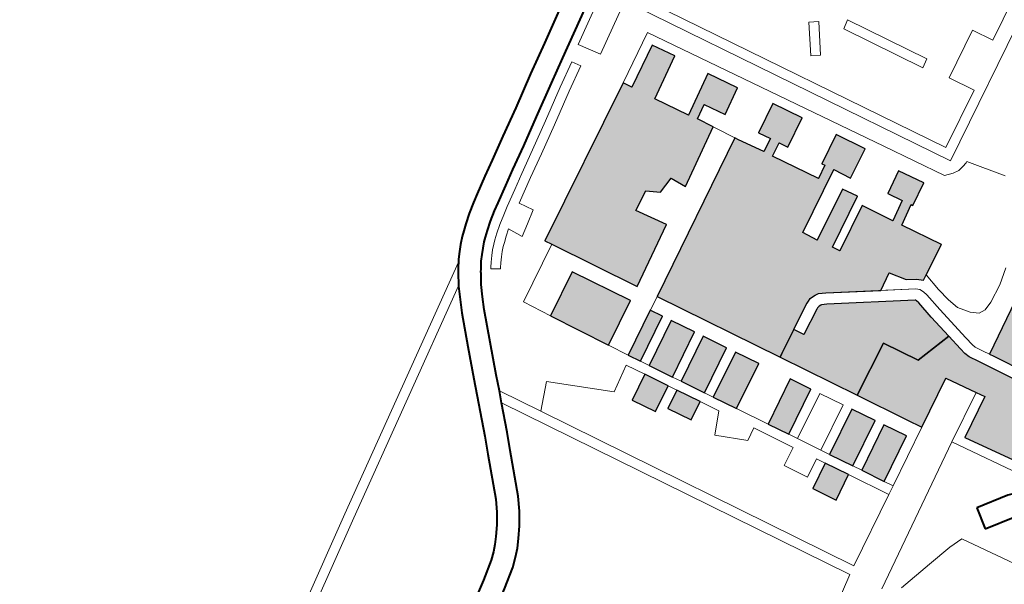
# Model space of a CAD drawing. Header units: metres. Extents: x 149090 to 149776, y 485756 to 486362.
# Tile 12 of 82: x 149554 to 149569, y 486296 to 486305. Entities that reach past the tile are written whole.
import ezdxf

# ---------------------------------------------------------------- set-up
doc = ezdxf.new("R2010")
doc.units = ezdxf.units.M
doc.header["$MEASUREMENT"] = 0
for name, color, linetype, lineweight in [('WVB-alg-onderhoek', 7, 'Continuous', 30), ('WVB-pen-brm-dik 018', 6, 'Continuous', 13), ('WVB-pen-dik 035', 1, 'Continuous', 40), ('WVB-raster-20%', 254, 'Continuous', 30), ('WVB-raster-60%', 253, 'Continuous', 30), ('WVB-tekst-dik 035', 1, 'Continuous', 40)]:
    doc.layers.add(name, color=color, linetype=linetype, lineweight=lineweight)
doc.styles.add('1 200   cursief   0.18', font='ITALICS.shx', dxfattribs={"height": 0.36})

# ---------------------------------------------------------------- blocks, each defined once
blk = doc.blocks.new('INZET')
at = {"layer": 'WVB-raster-20%', "ltscale": 0.5}
for points in [[(-0.12845, -0.042484), (-0.129848, -0.039911), (-0.12996, -0.039704), (-0.125188, -0.037115), (-0.125042, -0.037377), (-0.123787, -0.036686), (-0.123413, -0.037354), (-0.124679, -0.038083), (-0.124116, -0.039089), (-0.122895, -0.038386), (-0.122401, -0.039268), (-0.123184, -0.039719), (-0.123532, -0.039098), (-0.123957, -0.039343), (-0.123705, -0.039818), (-0.125462, -0.040832), (-0.125674, -0.04037), (-0.126189, -0.040532), (-0.126534, -0.040234), (-0.127132, -0.040558), (-0.126612, -0.041443)], [(-0.130209, -0.043454), (-0.131144, -0.041686), (-0.129828, -0.040966), (-0.128868, -0.04272)], [(-0.129691, -0.044425), (-0.129891, -0.044057), (-0.128541, -0.043318), (-0.12834, -0.043685)], [(-0.129165, -0.045391), (-0.129547, -0.044688), (-0.128196, -0.043948), (-0.127812, -0.04465)], [(-0.130203, -0.045959), (-0.130587, -0.045257), (-0.129811, -0.044832), (-0.129428, -0.045535)], [(-0.128639, -0.046357), (-0.129021, -0.045654), (-0.127668, -0.044913), (-0.127284, -0.045615)], [(-0.129456, -0.046804), (-0.12984, -0.046102), (-0.129285, -0.045798), (-0.128902, -0.046501)], [(-0.128113, -0.047323), (-0.128495, -0.04662), (-0.12714, -0.045878), (-0.126756, -0.04658)], [(-0.127257, -0.048895), (-0.127596, -0.048271), (-0.126237, -0.047527), (-0.125896, -0.04815)], [(-0.126204, -0.050827), (-0.126587, -0.050124), (-0.125224, -0.049378), (-0.12484, -0.05008)], [(-0.127232, -0.051389), (-0.127616, -0.050687), (-0.12685, -0.050268), (-0.126468, -0.050971)], [(-0.12569, -0.051772), (-0.126061, -0.05109), (-0.124696, -0.050343), (-0.124325, -0.051022)]]:
    blk.add_hatch(color=256, dxfattribs=at).paths.add_polyline_path(points)
at = {"layer": 'WVB-raster-20%', "ltscale": 0.5, "extrusion": (0, 0, -1)}
for points in [[(0.121134, -0.047411), (0.120973, -0.047325), (0.120048, -0.046834), (0.120704, -0.045634), (0.12011, -0.045285), (0.120082, -0.045336), (0.119402, -0.044961), (0.119824, -0.044218), (0.120496, -0.044588), (0.120255, -0.045023), (0.120848, -0.04537), (0.121352, -0.044446), (0.12272, -0.045186), (0.122838, -0.044965), (0.121304, -0.04412), (0.121558, -0.043676), (0.123095, -0.044515), (0.123324, -0.044073), (0.121432, -0.043032), (0.121161, -0.043547), (0.12027, -0.043072), (0.12075, -0.042194), (0.121627, -0.042673), (0.121574, -0.042768), (0.121971, -0.042986), (0.12273, -0.041609), (0.12233, -0.041397), (0.122189, -0.041659), (0.121304, -0.041174), (0.121789, -0.040293), (0.122669, -0.04077), (0.122471, -0.041132), (0.12287, -0.041343), (0.123293, -0.040594), (0.123352, -0.040483), (0.128122, -0.043089), (0.126107, -0.046798), (0.126091, -0.04679), (0.126, -0.04674), (0.125271, -0.046344), (0.124476, -0.045921), (0.124471, -0.045919), (0.124404, -0.045894), (0.124308, -0.045862), (0.124221, -0.045862), (0.12413, -0.045862), (0.124012, -0.045885), (0.123815, -0.045997), (0.122389, -0.046909), (0.121867, -0.046611), (0.121562, -0.047081), (0.121289, -0.047256)], [(0.12269, -0.049327), (0.121492, -0.049264), (0.121597, -0.048473), (0.121655, -0.047896), (0.121678, -0.047803), (0.12169, -0.047774), (0.121699, -0.047765), (0.123996, -0.046297), (0.124136, -0.046217), (0.124165, -0.046212), (0.124221, -0.046212), (0.124251, -0.046212), (0.124287, -0.046224), (0.124332, -0.04624), (0.125106, -0.046653), (0.125271, -0.046344), (0.126, -0.04674), (0.126091, -0.04679), (0.126107, -0.046798), (0.124846, -0.049118), (0.123259, -0.048284)]]:
    blk.add_hatch(color=256, dxfattribs=at).paths.add_polyline_path(points)
at = {"layer": 'WVB-raster-20%', "extrusion": (0, 0, -1)}
blk.add_hatch(color=256, dxfattribs=at).paths.add_polyline_path([(0.119278, -0.055955), (0.118416, -0.055508), (0.120323, -0.052039), (0.120884, -0.050998), (0.121027, -0.050734), (0.121189, -0.050432), (0.121344, -0.050146), (0.121397, -0.04998), (0.121422, -0.049787), (0.121492, -0.049264), (0.12269, -0.049327), (0.123259, -0.048284), (0.124846, -0.049118), (0.124029, -0.050623), (0.123786, -0.051069), (0.122312, -0.05027), (0.121805, -0.051161), (0.121657, -0.051421), (0.12289, -0.052097), (0.122065, -0.053515), (0.121729, -0.054077), (0.12091, -0.054812), (0.120521, -0.05501), (0.119657, -0.055601)])
at = {"layer": 'WVB-raster-20%'}
blk.add_hatch(color=256, dxfattribs=at).paths.add_polyline_path([(-0.118054, -0.055423), (-0.118104, -0.055346), (-0.120016, -0.051871), (-0.120181, -0.051565), (-0.12072, -0.050566), (-0.12079, -0.050435), (-0.118413, -0.049117), (-0.117956, -0.049942), (-0.120026, -0.051072), (-0.119883, -0.051336), (-0.117811, -0.050205), (-0.117773, -0.050275), (-0.116856, -0.051933), (-0.118949, -0.053084), (-0.118805, -0.053347), (-0.116711, -0.052195), (-0.11649, -0.052595), (-0.118576, -0.05376), (-0.11843, -0.054022), (-0.116345, -0.052858), (-0.11607, -0.053355), (-0.118158, -0.054492), (-0.118015, -0.054755), (-0.115925, -0.053617), (-0.115649, -0.054117)])
at = {"layer": 'WVB-pen-brm-dik 018'}
for p, q in [((-0.120539, -0.032382), (-0.125643, -0.035351)), ((-0.125643, -0.035351), (-0.120539, -0.032382)), ((-0.12646, -0.034724), (-0.125506, -0.034157)), ((-0.127357, -0.035251), (-0.12646, -0.034724)), ((-0.125149, -0.034759), (-0.126256, -0.035416)), ((-0.125247, -0.035995), (-0.123668, -0.035063)), ((-0.123668, -0.035063), (-0.125247, -0.035995)), ((-0.128329, -0.035839), (-0.127357, -0.035251)), ((-0.126256, -0.035416), (-0.126999, -0.035852)), ((-0.125643, -0.035351), (-0.125247, -0.035995)), ((-0.125247, -0.035995), (-0.125643, -0.035351)), ((-0.123528, -0.035402), (-0.118341, -0.044877)), ((-0.118341, -0.044877), (-0.123528, -0.035402)), ((-0.126104, -0.035675), (-0.126845, -0.03611)), ((-0.126845, -0.03611), (-0.126104, -0.035675)), ((-0.125952, -0.035934), (-0.126104, -0.035675)), ((-0.126104, -0.035675), (-0.125952, -0.035934)), ((-0.129159, -0.036329), (-0.128329, -0.035839)), ((-0.126999, -0.035852), (-0.12797, -0.03644)), ((-0.126691, -0.036368), (-0.125952, -0.035934)), ((-0.125952, -0.035934), (-0.126691, -0.036368)), ((-0.129855, -0.036737), (-0.129159, -0.036329)), ((-0.126845, -0.03611), (-0.127816, -0.036698)), ((-0.127816, -0.036698), (-0.126845, -0.03611)), ((-0.123683, -0.036286), (-0.125188, -0.037115)), ((-0.119753, -0.043331), (-0.123683, -0.036286)), ((-0.118222, -0.04447), (-0.122813, -0.036083)), ((-0.122813, -0.036083), (-0.118222, -0.04447)), ((-0.12797, -0.03644), (-0.128804, -0.036933)), ((-0.127662, -0.036955), (-0.126691, -0.036368)), ((-0.126691, -0.036368), (-0.127662, -0.036955)), ((-0.130318, -0.037013), (-0.129855, -0.036737)), ((-0.128804, -0.036933), (-0.129499, -0.03734)), ((-0.127816, -0.036698), (-0.128652, -0.037191)), ((-0.128652, -0.037191), (-0.127816, -0.036698)), ((-0.1285, -0.03745), (-0.127662, -0.036955)), ((-0.127662, -0.036955), (-0.1285, -0.03745)), ((-0.125042, -0.037377), (-0.123787, -0.036686)), ((-0.123787, -0.036686), (-0.123413, -0.037354)), ((-0.13083, -0.037318), (-0.130318, -0.037013)), ((-0.128652, -0.037191), (-0.129346, -0.037598)), ((-0.129346, -0.037598), (-0.128652, -0.037191)), ((-0.125188, -0.037115), (-0.125042, -0.037377)), ((-0.131375, -0.037669), (-0.131072, -0.037472)), ((-0.131072, -0.037472), (-0.13083, -0.037318)), ((-0.129499, -0.03734), (-0.12996, -0.037614)), ((-0.129194, -0.037856), (-0.1285, -0.03745)), ((-0.1285, -0.03745), (-0.129194, -0.037856)), ((-0.123413, -0.037354), (-0.124679, -0.038083)), ((-0.131826, -0.038015), (-0.131644, -0.03787)), ((-0.131644, -0.03787), (-0.131375, -0.037669)), ((-0.12996, -0.037614), (-0.130462, -0.037913)), ((-0.129806, -0.037872), (-0.130304, -0.038169)), ((-0.130304, -0.038169), (-0.129806, -0.037872)), ((-0.129937, -0.038299), (-0.129194, -0.037856)), ((-0.129194, -0.037856), (-0.129937, -0.038299)), ((-0.129346, -0.037598), (-0.129806, -0.037872)), ((-0.129806, -0.037872), (-0.129346, -0.037598)), ((-0.132144, -0.038297), (-0.131962, -0.038126)), ((-0.131962, -0.038126), (-0.131826, -0.038015)), ((-0.130693, -0.038061), (-0.130975, -0.038244)), ((-0.130462, -0.037913), (-0.130693, -0.038061)), ((-0.130304, -0.038169), (-0.130531, -0.038314)), ((-0.130531, -0.038314), (-0.130304, -0.038169)), ((-0.124679, -0.038083), (-0.124116, -0.039089)), ((-0.132452, -0.038633), (-0.132292, -0.038458)), ((-0.132292, -0.038458), (-0.132144, -0.038297)), ((-0.131216, -0.038423), (-0.131385, -0.038559)), ((-0.130975, -0.038244), (-0.131216, -0.038423)), ((-0.130531, -0.038314), (-0.130804, -0.03849)), ((-0.130804, -0.03849), (-0.130531, -0.038314)), ((-0.129706, -0.038716), (-0.129937, -0.038299)), ((-0.129937, -0.038299), (-0.129706, -0.038716)), ((-0.124116, -0.039089), (-0.122895, -0.038386)), ((-0.122895, -0.038386), (-0.122401, -0.039268)), ((-0.139835, -0.043026), (-0.132513, -0.03871)), ((-0.132513, -0.03871), (-0.139835, -0.043026)), ((-0.132591, -0.03881), (-0.132513, -0.03871)), ((-0.132513, -0.03871), (-0.132452, -0.038633)), ((-0.1315, -0.038653), (-0.131646, -0.03879)), ((-0.131385, -0.038559), (-0.1315, -0.038653)), ((-0.131032, -0.038661), (-0.131197, -0.038792)), ((-0.131197, -0.038792), (-0.131032, -0.038661)), ((-0.130804, -0.03849), (-0.131032, -0.038661)), ((-0.131032, -0.038661), (-0.130804, -0.03849)), ((-0.130849, -0.038898), (-0.130656, -0.038754)), ((-0.130656, -0.038754), (-0.130849, -0.038898)), ((-0.130656, -0.038754), (-0.130451, -0.039195)), ((-0.130451, -0.039195), (-0.130656, -0.038754)), ((-0.130101, -0.038968), (-0.129706, -0.038716)), ((-0.129706, -0.038716), (-0.130101, -0.038968)), ((-0.132792, -0.039095), (-0.132708, -0.038976)), ((-0.132708, -0.038976), (-0.132694, -0.038955)), ((-0.132694, -0.038955), (-0.132631, -0.038867)), ((-0.132631, -0.038867), (-0.132591, -0.03881)), ((-0.131918, -0.039086), (-0.13203, -0.039229)), ((-0.131776, -0.038931), (-0.131918, -0.039086)), ((-0.131646, -0.03879), (-0.131776, -0.038931)), ((-0.131433, -0.039001), (-0.131555, -0.039134)), ((-0.131555, -0.039134), (-0.131433, -0.039001)), ((-0.131303, -0.038879), (-0.131433, -0.039001)), ((-0.131433, -0.039001), (-0.131303, -0.038879)), ((-0.131197, -0.038792), (-0.131303, -0.038879)), ((-0.131303, -0.038879), (-0.131197, -0.038792)), ((-0.131105, -0.039105), (-0.131008, -0.039025)), ((-0.131008, -0.039025), (-0.131105, -0.039105)), ((-0.131008, -0.039025), (-0.130849, -0.038898)), ((-0.130849, -0.038898), (-0.131008, -0.039025)), ((-0.130451, -0.039195), (-0.130101, -0.038968)), ((-0.130101, -0.038968), (-0.130451, -0.039195)), ((-0.119438, -0.038884), (-0.119989, -0.03976)), ((-0.119438, -0.038884), (-0.119989, -0.03976)), ((-0.119735, -0.039919), (-0.119184, -0.039043)), ((-0.119735, -0.039919), (-0.119184, -0.039043)), ((-0.119184, -0.039043), (-0.119438, -0.038884)), ((-0.119184, -0.039043), (-0.119438, -0.038884)), ((-0.13293, -0.039305), (-0.139682, -0.043284)), ((-0.139682, -0.043284), (-0.13293, -0.039305)), ((-0.133133, -0.039673), (-0.132936, -0.039313)), ((-0.132936, -0.039313), (-0.13293, -0.039305)), ((-0.13293, -0.039305), (-0.13284, -0.039168)), ((-0.13284, -0.039168), (-0.132792, -0.039095)), ((-0.132136, -0.039378), (-0.132213, -0.039489)), ((-0.132122, -0.039358), (-0.132136, -0.039378)), ((-0.13206, -0.039271), (-0.132122, -0.039358)), ((-0.13203, -0.039229), (-0.13206, -0.039271)), ((-0.131689, -0.03928), (-0.131789, -0.039408)), ((-0.131789, -0.039408), (-0.131689, -0.03928)), ((-0.131555, -0.039134), (-0.131689, -0.03928)), ((-0.131689, -0.03928), (-0.131555, -0.039134)), ((-0.13146, -0.039474), (-0.131334, -0.039337)), ((-0.131334, -0.039337), (-0.13146, -0.039474)), ((-0.131334, -0.039337), (-0.13122, -0.039213)), ((-0.13122, -0.039213), (-0.131334, -0.039337)), ((-0.13122, -0.039213), (-0.131105, -0.039105)), ((-0.131105, -0.039105), (-0.13122, -0.039213)), ((-0.123532, -0.039098), (-0.123957, -0.039343)), ((-0.123957, -0.039343), (-0.123352, -0.040483)), ((-0.123184, -0.039719), (-0.123532, -0.039098)), ((-0.122401, -0.039268), (-0.123184, -0.039719)), ((-0.133328, -0.04004), (-0.133133, -0.039673)), ((-0.132336, -0.039675), (-0.132517, -0.040006)), ((-0.132256, -0.039554), (-0.132336, -0.039675)), ((-0.132213, -0.039489), (-0.132256, -0.039554)), ((-0.131789, -0.039408), (-0.131815, -0.039445)), ((-0.131815, -0.039445), (-0.131789, -0.039408)), ((-0.131815, -0.039445), (-0.13157, -0.039618)), ((-0.13157, -0.039618), (-0.131815, -0.039445)), ((-0.13157, -0.039618), (-0.131549, -0.039588)), ((-0.131549, -0.039588), (-0.13157, -0.039618)), ((-0.131549, -0.039588), (-0.13146, -0.039474)), ((-0.13146, -0.039474), (-0.131549, -0.039588)), ((-0.118429, -0.039509), (-0.118684, -0.039668)), ((-0.118684, -0.039668), (-0.118429, -0.039509)), ((-0.118684, -0.039668), (-0.117383, -0.042052)), ((-0.117383, -0.042052), (-0.118684, -0.039668)), ((-0.117128, -0.041894), (-0.118429, -0.039509)), ((-0.118429, -0.039509), (-0.117128, -0.041894)), ((-0.129848, -0.039911), (-0.131581, -0.040859)), ((-0.131581, -0.040859), (-0.129848, -0.039911)), ((-0.12845, -0.042484), (-0.12996, -0.039704)), ((-0.119989, -0.03976), (-0.119735, -0.039919)), ((-0.119989, -0.03976), (-0.119735, -0.039919)), ((-0.133768, -0.04099), (-0.133328, -0.04004)), ((-0.132517, -0.040006), (-0.132701, -0.040351)), ((-0.122669, -0.04077), (-0.121789, -0.040293)), ((-0.121789, -0.040293), (-0.121304, -0.041174)), ((-0.132701, -0.040351), (-0.133131, -0.041281)), ((-0.128122, -0.043089), (-0.123352, -0.040483)), ((-0.123352, -0.040483), (-0.123293, -0.040594)), ((-0.123293, -0.040594), (-0.12287, -0.041343)), ((-0.131581, -0.040859), (-0.131144, -0.041686)), ((-0.131144, -0.041686), (-0.131581, -0.040859)), ((-0.122471, -0.041132), (-0.122669, -0.04077)), ((-0.134192, -0.041917), (-0.133768, -0.04099)), ((-0.131144, -0.041686), (-0.129828, -0.040966)), ((-0.129828, -0.040966), (-0.131144, -0.041686)), ((-0.129828, -0.040966), (-0.128868, -0.04272)), ((-0.128868, -0.04272), (-0.129828, -0.040966)), ((-0.12287, -0.041343), (-0.122471, -0.041132)), ((-0.121304, -0.041174), (-0.122189, -0.041659)), ((-0.133131, -0.041281), (-0.133555, -0.042208)), ((-0.12233, -0.041397), (-0.12273, -0.041609)), ((-0.122189, -0.041659), (-0.12233, -0.041397)), ((-0.12273, -0.041609), (-0.121971, -0.042986)), ((-0.118341, -0.044877), (-0.112393, -0.041629)), ((-0.112393, -0.041629), (-0.118341, -0.044877)), ((-0.11331, -0.041601), (-0.115135, -0.042597)), ((-0.115135, -0.042597), (-0.11331, -0.041601)), ((-0.134935, -0.043546), (-0.134192, -0.041917)), ((-0.117383, -0.042052), (-0.117128, -0.041894)), ((-0.117128, -0.041894), (-0.117383, -0.042052)), ((-0.115469, -0.041987), (-0.116906, -0.042772)), ((-0.116906, -0.042772), (-0.115469, -0.041987)), ((-0.115135, -0.042597), (-0.115469, -0.041987)), ((-0.115469, -0.041987), (-0.115135, -0.042597)), ((-0.133555, -0.042208), (-0.133765, -0.042669)), ((-0.121627, -0.042673), (-0.12075, -0.042194)), ((-0.12075, -0.042194), (-0.12027, -0.043072)), ((-0.133765, -0.042669), (-0.133921, -0.04301)), ((-0.133088, -0.043915), (-0.133765, -0.042669)), ((-0.133765, -0.042669), (-0.133088, -0.043915)), ((-0.128868, -0.04272), (-0.130209, -0.043454)), ((-0.130209, -0.043454), (-0.128868, -0.04272)), ((-0.121574, -0.042768), (-0.121627, -0.042673)), ((-0.133921, -0.04301), (-0.134301, -0.043841)), ((-0.133921, -0.04301), (-0.128212, -0.053505)), ((-0.128212, -0.053505), (-0.133921, -0.04301)), ((-0.121971, -0.042986), (-0.121574, -0.042768)), ((-0.116906, -0.042772), (-0.116489, -0.043524)), ((-0.116489, -0.043524), (-0.116906, -0.042772)), ((-0.148044, -0.047902), (-0.139835, -0.043026)), ((-0.139835, -0.043026), (-0.148044, -0.047902)), ((-0.139682, -0.043284), (-0.147891, -0.04816)), ((-0.147891, -0.04816), (-0.139682, -0.043284)), ((-0.132413, -0.043271), (-0.133088, -0.043915)), ((-0.133088, -0.043915), (-0.132413, -0.043271)), ((-0.1309, -0.044731), (-0.132413, -0.043271)), ((-0.132413, -0.043271), (-0.1309, -0.044731)), ((-0.128122, -0.043089), (-0.129891, -0.044057)), ((-0.128541, -0.043318), (-0.12834, -0.043685)), ((-0.124846, -0.049118), (-0.128122, -0.043089)), ((-0.121432, -0.043032), (-0.123324, -0.044073)), ((-0.121161, -0.043547), (-0.121432, -0.043032)), ((-0.12027, -0.043072), (-0.121161, -0.043547)), ((-0.135179, -0.044061), (-0.134935, -0.043546)), ((-0.130209, -0.043454), (-0.130069, -0.04372)), ((-0.129891, -0.044057), (-0.130209, -0.043454)), ((-0.11875, -0.04514), (-0.119753, -0.043331)), ((-0.116489, -0.043524), (-0.118222, -0.04447)), ((-0.118222, -0.04447), (-0.116489, -0.043524)), ((-0.134301, -0.043841), (-0.134547, -0.044361)), ((-0.127951, -0.053358), (-0.133088, -0.043915)), ((-0.133088, -0.043915), (-0.127951, -0.053358)), ((-0.12834, -0.043685), (-0.129691, -0.044425)), ((-0.129691, -0.044425), (-0.12834, -0.043685)), ((-0.123095, -0.044515), (-0.121558, -0.043676)), ((-0.121558, -0.043676), (-0.121304, -0.04412)), ((-0.13578, -0.04533), (-0.135179, -0.044061)), ((-0.129547, -0.044688), (-0.128196, -0.043948)), ((-0.128196, -0.043948), (-0.129547, -0.044688)), ((-0.128196, -0.043948), (-0.127812, -0.04465)), ((-0.127812, -0.04465), (-0.128196, -0.043948)), ((-0.123324, -0.044073), (-0.123095, -0.044515)), ((-0.121304, -0.04412), (-0.122838, -0.044965)), ((-0.120496, -0.044588), (-0.119824, -0.044218)), ((-0.119824, -0.044218), (-0.119402, -0.044961)), ((-0.134547, -0.044361), (-0.13516, -0.045656)), ((-0.130116, -0.044271), (-0.1309, -0.044731)), ((-0.1309, -0.044731), (-0.130116, -0.044271)), ((-0.129811, -0.044832), (-0.130116, -0.044271)), ((-0.130116, -0.044271), (-0.129811, -0.044832)), ((-0.129691, -0.044425), (-0.129547, -0.044688)), ((-0.129547, -0.044688), (-0.129691, -0.044425)), ((-0.12272, -0.045186), (-0.121352, -0.044446)), ((-0.121352, -0.044446), (-0.120848, -0.04537)), ((-0.130587, -0.045257), (-0.129811, -0.044832)), ((-0.129811, -0.044832), (-0.130587, -0.045257)), ((-0.127812, -0.04465), (-0.129165, -0.045391)), ((-0.129165, -0.045391), (-0.127812, -0.04465)), ((-0.120255, -0.045023), (-0.120496, -0.044588)), ((-0.129021, -0.045654), (-0.127668, -0.044913)), ((-0.127668, -0.044913), (-0.129021, -0.045654)), ((-0.127668, -0.044913), (-0.127284, -0.045615)), ((-0.127284, -0.045615), (-0.127668, -0.044913)), ((-0.122838, -0.044965), (-0.12272, -0.045186)), ((-0.120848, -0.04537), (-0.120255, -0.045023)), ((-0.119402, -0.044961), (-0.120082, -0.045336)), ((-0.118489, -0.045242), (-0.11875, -0.04514)), ((-0.13598, -0.045674), (-0.13578, -0.04533)), ((-0.130203, -0.045959), (-0.130587, -0.045257)), ((-0.130587, -0.045257), (-0.130203, -0.045959)), ((-0.129165, -0.045391), (-0.129021, -0.045654)), ((-0.129021, -0.045654), (-0.129165, -0.045391)), ((-0.12011, -0.045285), (-0.120704, -0.045634)), ((-0.120082, -0.045336), (-0.12011, -0.045285)), ((-0.118302, -0.045271), (-0.118489, -0.045242)), ((-0.11813, -0.045242), (-0.118302, -0.045271)), ((-0.117986, -0.045213), (-0.11813, -0.045242)), ((-0.117936, -0.04519), (-0.117986, -0.045213)), ((-0.11723, -0.046229), (-0.117936, -0.04519)), ((-0.136205, -0.045994), (-0.13598, -0.045674)), ((-0.13516, -0.045656), (-0.13539, -0.046052)), ((-0.129428, -0.045535), (-0.130203, -0.045959)), ((-0.130203, -0.045959), (-0.129428, -0.045535)), ((-0.129285, -0.045798), (-0.129428, -0.045535)), ((-0.129428, -0.045535), (-0.129285, -0.045798)), ((-0.127284, -0.045615), (-0.128639, -0.046357)), ((-0.128639, -0.046357), (-0.127284, -0.045615)), ((-0.120704, -0.045634), (-0.120048, -0.046834)), ((-0.136433, -0.04627), (-0.136205, -0.045994)), ((-0.13539, -0.046052), (-0.135648, -0.046419)), ((-0.12984, -0.046102), (-0.129285, -0.045798)), ((-0.129285, -0.045798), (-0.12984, -0.046102)), ((-0.128495, -0.04662), (-0.12714, -0.045878)), ((-0.12714, -0.045878), (-0.128495, -0.04662)), ((-0.12714, -0.045878), (-0.126756, -0.04658)), ((-0.126756, -0.04658), (-0.12714, -0.045878)), ((-0.124476, -0.045921), (-0.125271, -0.046344)), ((-0.125271, -0.046344), (-0.124476, -0.045921)), ((-0.124404, -0.045894), (-0.124476, -0.045921)), ((-0.124476, -0.045921), (-0.124471, -0.045919)), ((-0.124308, -0.045862), (-0.124404, -0.045894)), ((-0.124221, -0.045862), (-0.124308, -0.045862)), ((-0.12413, -0.045862), (-0.124221, -0.045862)), ((-0.124012, -0.045885), (-0.12413, -0.045862)), ((-0.123815, -0.045997), (-0.124012, -0.045885)), ((-0.121478, -0.047491), (-0.123815, -0.045997)), ((-0.136601, -0.046457), (-0.136433, -0.04627)), ((-0.129456, -0.046804), (-0.12984, -0.046102)), ((-0.12984, -0.046102), (-0.129456, -0.046804)), ((-0.128639, -0.046357), (-0.128495, -0.04662)), ((-0.128495, -0.04662), (-0.128639, -0.046357)), ((-0.125271, -0.046344), (-0.125106, -0.046653)), ((-0.125106, -0.046653), (-0.125271, -0.046344)), ((-0.125106, -0.046653), (-0.124332, -0.04624)), ((-0.124332, -0.04624), (-0.125106, -0.046653)), ((-0.124332, -0.04624), (-0.124287, -0.046224)), ((-0.124287, -0.046224), (-0.124332, -0.04624)), ((-0.124287, -0.046224), (-0.124251, -0.046212)), ((-0.124251, -0.046212), (-0.124287, -0.046224)), ((-0.124251, -0.046212), (-0.124221, -0.046212)), ((-0.124221, -0.046212), (-0.124251, -0.046212)), ((-0.124221, -0.046212), (-0.124165, -0.046212)), ((-0.124165, -0.046212), (-0.124221, -0.046212)), ((-0.124165, -0.046212), (-0.124136, -0.046217)), ((-0.124136, -0.046217), (-0.124165, -0.046212)), ((-0.124136, -0.046217), (-0.123996, -0.046297)), ((-0.123996, -0.046297), (-0.124136, -0.046217)), ((-0.123996, -0.046297), (-0.121699, -0.047765)), ((-0.121699, -0.047765), (-0.123996, -0.046297)), ((-0.136977, -0.046784), (-0.136769, -0.046615)), ((-0.136769, -0.046615), (-0.136601, -0.046457)), ((-0.135648, -0.046419), (-0.135903, -0.046727)), ((-0.128902, -0.046501), (-0.129456, -0.046804)), ((-0.129456, -0.046804), (-0.128902, -0.046501)), ((-0.128595, -0.047064), (-0.128902, -0.046501)), ((-0.128902, -0.046501), (-0.128595, -0.047064)), ((-0.126756, -0.04658), (-0.128113, -0.047323)), ((-0.128113, -0.047323), (-0.126756, -0.04658)), ((-0.121867, -0.046611), (-0.122389, -0.046909)), ((-0.121562, -0.047081), (-0.121867, -0.046611)), ((-0.137526, -0.047149), (-0.136977, -0.046784)), ((-0.1361, -0.046946), (-0.136308, -0.047142)), ((-0.135903, -0.046727), (-0.1361, -0.046946)), ((-0.122389, -0.046909), (-0.121478, -0.047491)), ((-0.120048, -0.046834), (-0.120973, -0.047325)), ((-0.138323, -0.047639), (-0.137526, -0.047149)), ((-0.136308, -0.047142), (-0.136562, -0.047348)), ((-0.129129, -0.047606), (-0.128595, -0.047064)), ((-0.128595, -0.047064), (-0.129129, -0.047606)), ((-0.121289, -0.047256), (-0.121562, -0.047081)), ((-0.121134, -0.047411), (-0.121289, -0.047256)), ((-0.136562, -0.047348), (-0.137148, -0.047739)), ((-0.128113, -0.047323), (-0.127596, -0.048271)), ((-0.127596, -0.048271), (-0.128113, -0.047323)), ((-0.127596, -0.048271), (-0.126237, -0.047527)), ((-0.126237, -0.047527), (-0.127596, -0.048271)), ((-0.126237, -0.047527), (-0.125896, -0.04815)), ((-0.125896, -0.04815), (-0.126237, -0.047527)), ((-0.121478, -0.047491), (-0.121391, -0.047577)), ((-0.121391, -0.047577), (-0.121478, -0.047491)), ((-0.120973, -0.047325), (-0.121134, -0.047411)), ((-0.120923, -0.047907), (-0.120973, -0.047325)), ((-0.120973, -0.047325), (-0.120923, -0.047907)), ((-0.128399, -0.048323), (-0.129129, -0.047606)), ((-0.129129, -0.047606), (-0.128399, -0.048323)), ((-0.121699, -0.047765), (-0.12169, -0.047774)), ((-0.12169, -0.047774), (-0.121699, -0.047765)), ((-0.12169, -0.047774), (-0.121678, -0.047803)), ((-0.121678, -0.047803), (-0.12169, -0.047774)), ((-0.121678, -0.047803), (-0.121655, -0.047896)), ((-0.121655, -0.047896), (-0.121678, -0.047803)), ((-0.121391, -0.047577), (-0.121344, -0.047695)), ((-0.121344, -0.047695), (-0.121391, -0.047577)), ((-0.121344, -0.047695), (-0.121309, -0.047836)), ((-0.121309, -0.047836), (-0.121344, -0.047695)), ((-0.121309, -0.047836), (-0.121249, -0.048433)), ((-0.121249, -0.048433), (-0.121309, -0.047836)), ((-0.128022, -0.048117), (-0.128399, -0.048323)), ((-0.128399, -0.048323), (-0.128022, -0.048117)), ((-0.127376, -0.049302), (-0.128022, -0.048117)), ((-0.128022, -0.048117), (-0.127376, -0.049302)), ((-0.125896, -0.04815), (-0.127257, -0.048895)), ((-0.127257, -0.048895), (-0.125896, -0.04815)), ((-0.121655, -0.047896), (-0.121597, -0.048473)), ((-0.121597, -0.048473), (-0.121655, -0.047896)), ((-0.120853, -0.048346), (-0.120923, -0.047907)), ((-0.120923, -0.047907), (-0.120853, -0.048346)), ((-0.127113, -0.049158), (-0.125752, -0.048413)), ((-0.125752, -0.048413), (-0.127113, -0.049158)), ((-0.125752, -0.048413), (-0.125368, -0.049115)), ((-0.125368, -0.049115), (-0.125752, -0.048413)), ((-0.124846, -0.049118), (-0.123259, -0.048284)), ((-0.123259, -0.048284), (-0.12269, -0.049327)), ((-0.121597, -0.048473), (-0.121492, -0.049264)), ((-0.121492, -0.049264), (-0.121597, -0.048473)), ((-0.121249, -0.048433), (-0.121093, -0.049609)), ((-0.121093, -0.049609), (-0.121249, -0.048433)), ((-0.120761, -0.048694), (-0.120853, -0.048346)), ((-0.120853, -0.048346), (-0.120761, -0.048694)), ((-0.120529, -0.049041), (-0.120761, -0.048694)), ((-0.120761, -0.048694), (-0.120529, -0.049041)), ((-0.11884, -0.048555), (-0.119303, -0.048879)), ((-0.119303, -0.048879), (-0.11884, -0.048555)), ((-0.127257, -0.048895), (-0.127113, -0.049158)), ((-0.127113, -0.049158), (-0.127257, -0.048895)), ((-0.120321, -0.049226), (-0.120529, -0.049041)), ((-0.120529, -0.049041), (-0.120321, -0.049226)), ((-0.119303, -0.048879), (-0.119835, -0.049156)), ((-0.119835, -0.049156), (-0.119303, -0.048879)), ((-0.127925, -0.049602), (-0.127376, -0.049302)), ((-0.127376, -0.049302), (-0.127925, -0.049602)), ((-0.125368, -0.049115), (-0.126731, -0.049861)), ((-0.126731, -0.049861), (-0.125368, -0.049115)), ((-0.126587, -0.050124), (-0.125224, -0.049378)), ((-0.125224, -0.049378), (-0.126587, -0.050124)), ((-0.125224, -0.049378), (-0.12484, -0.05008)), ((-0.12484, -0.05008), (-0.125224, -0.049378)), ((-0.124029, -0.050623), (-0.124846, -0.049118)), ((-0.12269, -0.049327), (-0.121492, -0.049264)), ((-0.121492, -0.049264), (-0.121422, -0.049787)), ((-0.12079, -0.050435), (-0.118413, -0.049117)), ((-0.120113, -0.049249), (-0.120321, -0.049226)), ((-0.120321, -0.049226), (-0.120113, -0.049249)), ((-0.119835, -0.049156), (-0.120113, -0.049249)), ((-0.120113, -0.049249), (-0.119835, -0.049156)), ((-0.127541, -0.050304), (-0.127925, -0.049602)), ((-0.127925, -0.049602), (-0.127541, -0.050304)), ((-0.121093, -0.049609), (-0.121054, -0.049903)), ((-0.121054, -0.049903), (-0.121093, -0.049609)), ((-0.126731, -0.049861), (-0.126587, -0.050124)), ((-0.126587, -0.050124), (-0.126731, -0.049861)), ((-0.121422, -0.049787), (-0.121397, -0.04998)), ((-0.121397, -0.04998), (-0.121344, -0.050146)), ((-0.121054, -0.049903), (-0.12102, -0.050009)), ((-0.12102, -0.050009), (-0.121054, -0.049903)), ((-0.127616, -0.050687), (-0.12685, -0.050268)), ((-0.12685, -0.050268), (-0.127616, -0.050687)), ((-0.126994, -0.050005), (-0.127541, -0.050304)), ((-0.127541, -0.050304), (-0.126994, -0.050005)), ((-0.12685, -0.050268), (-0.126994, -0.050005)), ((-0.126994, -0.050005), (-0.12685, -0.050268)), ((-0.12484, -0.05008), (-0.126204, -0.050827)), ((-0.126204, -0.050827), (-0.12484, -0.05008)), ((-0.122312, -0.05027), (-0.123786, -0.051069)), ((-0.121805, -0.051161), (-0.122312, -0.05027)), ((-0.121344, -0.050146), (-0.121189, -0.050432)), ((-0.12102, -0.050009), (-0.120881, -0.050266)), ((-0.120881, -0.050266), (-0.12102, -0.050009)), ((-0.120881, -0.050266), (-0.12079, -0.050435)), ((-0.12072, -0.050566), (-0.120881, -0.050266)), ((-0.126061, -0.05109), (-0.124696, -0.050343)), ((-0.124696, -0.050343), (-0.126061, -0.05109)), ((-0.124696, -0.050343), (-0.124325, -0.051022)), ((-0.124325, -0.051022), (-0.124696, -0.050343)), ((-0.121189, -0.050432), (-0.121027, -0.050734)), ((-0.120181, -0.051565), (-0.12072, -0.050566)), ((-0.127232, -0.051389), (-0.127616, -0.050687)), ((-0.127616, -0.050687), (-0.127232, -0.051389)), ((-0.126204, -0.050827), (-0.126061, -0.05109)), ((-0.126061, -0.05109), (-0.126204, -0.050827)), ((-0.123786, -0.051069), (-0.124029, -0.050623)), ((-0.121027, -0.050734), (-0.120884, -0.050998)), ((-0.126468, -0.050971), (-0.127232, -0.051389)), ((-0.127232, -0.051389), (-0.126468, -0.050971)), ((-0.125809, -0.05218), (-0.126468, -0.050971)), ((-0.126468, -0.050971), (-0.125809, -0.05218)), ((-0.124325, -0.051022), (-0.12569, -0.051772)), ((-0.12569, -0.051772), (-0.124325, -0.051022)), ((-0.123786, -0.051069), (-0.125546, -0.052036)), ((-0.125546, -0.052036), (-0.123786, -0.051069)), ((-0.123291, -0.051975), (-0.121805, -0.051161)), ((-0.121805, -0.051161), (-0.123291, -0.051975)), ((-0.121657, -0.051421), (-0.121805, -0.051161)), ((-0.120884, -0.050998), (-0.120323, -0.052039)), ((-0.12289, -0.052097), (-0.121657, -0.051421)), ((-0.12569, -0.051772), (-0.125546, -0.052036)), ((-0.125546, -0.052036), (-0.12569, -0.051772)), ((-0.127662, -0.054429), (-0.123291, -0.051975)), ((-0.123291, -0.051975), (-0.127662, -0.054429)), ((-0.125546, -0.052036), (-0.125809, -0.05218)), ((-0.125809, -0.05218), (-0.125546, -0.052036)), ((-0.123291, -0.051975), (-0.121746, -0.054721)), ((-0.121746, -0.054721), (-0.123291, -0.051975)), ((-0.122065, -0.053515), (-0.12289, -0.052097)), ((-0.125809, -0.05218), (-0.127951, -0.053358)), ((-0.127951, -0.053358), (-0.125809, -0.05218)), ((-0.128212, -0.053505), (-0.132382, -0.056035)), ((-0.132382, -0.056035), (-0.128212, -0.053505)), ((-0.123992, -0.054757), (-0.123832, -0.054076)), ((-0.123832, -0.054076), (-0.122829, -0.054312)), ((-0.127142, -0.054757), (-0.126019, -0.05466)), ((-0.126019, -0.05466), (-0.127142, -0.054757)), ((-0.126019, -0.05466), (-0.125205, -0.054592)), ((-0.125205, -0.054592), (-0.126019, -0.05466)), ((-0.125205, -0.054592), (-0.124764, -0.054592)), ((-0.124764, -0.054592), (-0.125205, -0.054592)), ((-0.124764, -0.054592), (-0.123238, -0.057271)), ((-0.123238, -0.057271), (-0.124764, -0.054592)), ((-0.123033, -0.054983), (-0.123992, -0.054757))]:
    blk.add_line(p, q, dxfattribs=at)
at = {"layer": 'WVB-pen-brm-dik 018', "ltscale": 0.5}
for p, q in [((-0.125188, -0.037115), (-0.12996, -0.039704)), ((-0.125462, -0.040832), (-0.123705, -0.039818)), ((-0.127132, -0.040558), (-0.126534, -0.040234)), ((-0.126534, -0.040234), (-0.126189, -0.040532)), ((-0.126612, -0.041443), (-0.127132, -0.040558)), ((-0.126189, -0.040532), (-0.125674, -0.04037)), ((-0.125674, -0.04037), (-0.125462, -0.040832)), ((-0.12845, -0.042484), (-0.126612, -0.041443)), ((-0.130209, -0.043454), (-0.131144, -0.041686)), ((-0.129691, -0.044425), (-0.129891, -0.044057)), ((-0.129811, -0.044832), (-0.129428, -0.045535)), ((-0.129165, -0.045391), (-0.129547, -0.044688)), ((-0.128639, -0.046357), (-0.129021, -0.045654)), ((-0.129285, -0.045798), (-0.128902, -0.046501)), ((-0.125271, -0.046344), (-0.126107, -0.046798)), ((-0.128113, -0.047323), (-0.128495, -0.04662)), ((-0.126, -0.04674), (-0.126091, -0.04679)), ((-0.127257, -0.048895), (-0.127596, -0.048271)), ((-0.127113, -0.049158), (-0.126731, -0.049861)), ((-0.126468, -0.050971), (-0.12685, -0.050268)), ((-0.126204, -0.050827), (-0.126587, -0.050124)), ((-0.12569, -0.051772), (-0.126061, -0.05109))]:
    blk.add_line(p, q, dxfattribs=at)
at = {"layer": 'WVB-pen-dik 035', "flags": 128}
for points in [[(-0.122079, -0.032121), (-0.12333, -0.032871), (-0.124417, -0.033512), (-0.125506, -0.034157), (-0.12646, -0.034724), (-0.127357, -0.035251), (-0.128329, -0.035839), (-0.129159, -0.036329), (-0.129855, -0.036737), (-0.130318, -0.037013), (-0.13083, -0.037318), (-0.131072, -0.037472), (-0.131375, -0.037669), (-0.131644, -0.03787), (-0.131826, -0.038015), (-0.131962, -0.038126), (-0.132144, -0.038297), (-0.132292, -0.038458), (-0.132452, -0.038633), (-0.132513, -0.03871)], [(-0.126256, -0.035416), (-0.125149, -0.034759), (-0.124061, -0.034115), (-0.122972, -0.033472), (-0.121719, -0.032721)], [(-0.13206, -0.039271), (-0.13203, -0.039229), (-0.131918, -0.039086), (-0.131776, -0.038931), (-0.131646, -0.03879), (-0.1315, -0.038653), (-0.131385, -0.038559), (-0.131216, -0.038423), (-0.130975, -0.038244), (-0.130693, -0.038061), (-0.130462, -0.037913), (-0.12996, -0.037614), (-0.129499, -0.03734), (-0.128804, -0.036933), (-0.12797, -0.03644), (-0.126999, -0.035852), (-0.126256, -0.035416)], [(-0.132513, -0.03871), (-0.132591, -0.03881), (-0.132631, -0.038867)], [(-0.132708, -0.038976), (-0.132792, -0.039095), (-0.13284, -0.039168)], [(-0.132631, -0.038867), (-0.132694, -0.038955), (-0.132708, -0.038976)], [(-0.13293, -0.039305), (-0.132936, -0.039313), (-0.133133, -0.039673), (-0.133328, -0.04004), (-0.133768, -0.04099)], [(-0.13284, -0.039168), (-0.13293, -0.039305)], [(-0.132256, -0.039554), (-0.132213, -0.039489), (-0.132136, -0.039378)], [(-0.132136, -0.039378), (-0.132122, -0.039358), (-0.13206, -0.039271)], [(-0.133131, -0.041281), (-0.132701, -0.040351), (-0.132517, -0.040006), (-0.132336, -0.039675), (-0.132256, -0.039554)], [(-0.133768, -0.04099), (-0.134192, -0.041917), (-0.134935, -0.043546), (-0.135179, -0.044061)], [(-0.133765, -0.042669), (-0.133555, -0.042208), (-0.133131, -0.041281)], [(-0.133921, -0.04301), (-0.133765, -0.042669)], [(-0.134547, -0.044361), (-0.134301, -0.043841), (-0.133921, -0.04301)], [(-0.135179, -0.044061), (-0.13578, -0.04533), (-0.13598, -0.045674), (-0.136205, -0.045994), (-0.136433, -0.04627), (-0.136601, -0.046457), (-0.136769, -0.046615), (-0.136977, -0.046784), (-0.137526, -0.047149), (-0.138323, -0.047639), (-0.139697, -0.048443), (-0.141792, -0.049687), (-0.143364, -0.050639)], [(-0.14301, -0.051242), (-0.141432, -0.050288), (-0.139342, -0.049046), (-0.137963, -0.048239), (-0.137148, -0.047739), (-0.136562, -0.047348), (-0.136308, -0.047142), (-0.1361, -0.046946), (-0.135903, -0.046727), (-0.135648, -0.046419), (-0.13539, -0.046052), (-0.13516, -0.045656), (-0.134547, -0.044361)], [(-0.123832, -0.054076), (-0.123992, -0.054757)], [(-0.121746, -0.054721), (-0.122829, -0.054312), (-0.123832, -0.054076)], [(-0.123992, -0.054757), (-0.123033, -0.054983), (-0.122053, -0.055353), (-0.121138, -0.0558)]]:
    blk.add_lwpolyline(points, dxfattribs=at)
at = {"layer": 'WVB-raster-20%', "ltscale": 0.5, "flags": 128}
for points in [[(-0.12845, -0.042484), (-0.126612, -0.041443), (-0.127132, -0.040558), (-0.126534, -0.040234), (-0.126189, -0.040532), (-0.125674, -0.04037), (-0.125462, -0.040832), (-0.123705, -0.039818), (-0.123957, -0.039343), (-0.123532, -0.039098), (-0.123184, -0.039719), (-0.122401, -0.039268), (-0.122895, -0.038386), (-0.124116, -0.039089), (-0.124679, -0.038083), (-0.123413, -0.037354), (-0.123787, -0.036686), (-0.125042, -0.037377), (-0.125188, -0.037115), (-0.12996, -0.039704), (-0.129848, -0.039911)], [(-0.125271, -0.046344), (-0.124476, -0.045921), (-0.124471, -0.045919), (-0.124404, -0.045894), (-0.124308, -0.045862), (-0.124221, -0.045862), (-0.12413, -0.045862), (-0.124012, -0.045885), (-0.123815, -0.045997), (-0.122389, -0.046909), (-0.121867, -0.046611), (-0.121562, -0.047081), (-0.121289, -0.047256), (-0.121134, -0.047411), (-0.120973, -0.047325), (-0.120048, -0.046834), (-0.120704, -0.045634), (-0.12011, -0.045285), (-0.120082, -0.045336), (-0.119402, -0.044961), (-0.119824, -0.044218), (-0.120496, -0.044588), (-0.120255, -0.045023), (-0.120848, -0.04537), (-0.121352, -0.044446), (-0.12272, -0.045186), (-0.122838, -0.044965), (-0.121304, -0.04412), (-0.121558, -0.043676), (-0.123095, -0.044515), (-0.123324, -0.044073), (-0.121432, -0.043032), (-0.121161, -0.043547), (-0.12027, -0.043072), (-0.12075, -0.042194), (-0.121627, -0.042673), (-0.121574, -0.042768), (-0.121971, -0.042986), (-0.12273, -0.041609), (-0.12233, -0.041397), (-0.122189, -0.041659), (-0.121304, -0.041174), (-0.121789, -0.040293), (-0.122669, -0.04077), (-0.122471, -0.041132), (-0.12287, -0.041343), (-0.123293, -0.040594), (-0.123352, -0.040483), (-0.128122, -0.043089), (-0.126107, -0.046798), (-0.126091, -0.04679), (-0.126, -0.04674)], [(-0.130209, -0.043454), (-0.128868, -0.04272), (-0.129828, -0.040966), (-0.131144, -0.041686)], [(-0.129891, -0.044057), (-0.129691, -0.044425), (-0.12834, -0.043685), (-0.128541, -0.043318)], [(-0.129165, -0.045391), (-0.127812, -0.04465), (-0.128196, -0.043948), (-0.129547, -0.044688)], [(-0.129811, -0.044832), (-0.130587, -0.045257), (-0.130203, -0.045959), (-0.129428, -0.045535)], [(-0.128639, -0.046357), (-0.127284, -0.045615), (-0.127668, -0.044913), (-0.129021, -0.045654)], [(-0.129285, -0.045798), (-0.12984, -0.046102), (-0.129456, -0.046804), (-0.128902, -0.046501)], [(-0.128113, -0.047323), (-0.126756, -0.04658), (-0.12714, -0.045878), (-0.128495, -0.04662)], [(-0.124846, -0.049118), (-0.123259, -0.048284), (-0.12269, -0.049327), (-0.121492, -0.049264), (-0.121597, -0.048473), (-0.121655, -0.047896), (-0.121678, -0.047803), (-0.12169, -0.047774), (-0.121699, -0.047765), (-0.123996, -0.046297), (-0.124136, -0.046217), (-0.124165, -0.046212), (-0.124221, -0.046212), (-0.124251, -0.046212), (-0.124287, -0.046224), (-0.124332, -0.04624), (-0.125106, -0.046653), (-0.125271, -0.046344), (-0.126, -0.04674), (-0.126091, -0.04679), (-0.126107, -0.046798)], [(-0.127257, -0.048895), (-0.125896, -0.04815), (-0.126237, -0.047527), (-0.127596, -0.048271)], [(-0.126204, -0.050827), (-0.12484, -0.05008), (-0.125224, -0.049378), (-0.126587, -0.050124)], [(-0.12685, -0.050268), (-0.127616, -0.050687), (-0.127232, -0.051389), (-0.126468, -0.050971)], [(-0.12569, -0.051772), (-0.124325, -0.051022), (-0.124696, -0.050343), (-0.126061, -0.05109)]]:
    blk.add_lwpolyline(points, close=True, dxfattribs=at)
at = {"layer": 'WVB-raster-20%', "flags": 128}
blk.add_lwpolyline([(-0.118416, -0.055508), (-0.120323, -0.052039), (-0.120884, -0.050998), (-0.121027, -0.050734), (-0.121189, -0.050432), (-0.121344, -0.050146), (-0.121397, -0.04998), (-0.121422, -0.049787), (-0.121492, -0.049264), (-0.12269, -0.049327), (-0.123259, -0.048284), (-0.124846, -0.049118), (-0.124029, -0.050623), (-0.123786, -0.051069), (-0.122312, -0.05027), (-0.121805, -0.051161), (-0.121657, -0.051421), (-0.12289, -0.052097), (-0.122065, -0.053515), (-0.121729, -0.054077), (-0.12091, -0.054812), (-0.120521, -0.05501), (-0.119657, -0.055601), (-0.119278, -0.055955)], close=True, dxfattribs=at)
blk.add_lwpolyline([(-0.118413, -0.049117), (-0.12079, -0.050435), (-0.12072, -0.050566), (-0.120181, -0.051565)], dxfattribs=at)
at = {"layer": 'WVB-tekst-dik 035', "style": '1 200   cursief   0.18'}
blk.add_text('MARKERMEER', height=0.0024, dxfattribs=at).set_placement((-0.152996, -0.022099))

msp = doc.modelspace()

# ---------------------------------------------------------------- linework, layer by layer
at = {"layer": 'WVB-alg-onderhoek', "lineweight": 40, "ltscale": 500}
msp.add_3dface([(149266.051, 485765.994), (149768.655, 486120.415), (149603.259, 486354.964), (149100.655, 486000.543)], dxfattribs=at)

# ---------------------------------------------------------------- block references
at = {"layer": 'WVB-raster-60%', "xscale": 500.0000000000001, "yscale": 500.0000000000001, "zscale": 500.0000000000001, "rotation": 35.19028839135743}
msp.add_blockref('INZET', (149603.259, 486354.964), dxfattribs=at)

doc.saveas('drawing.dxf')
